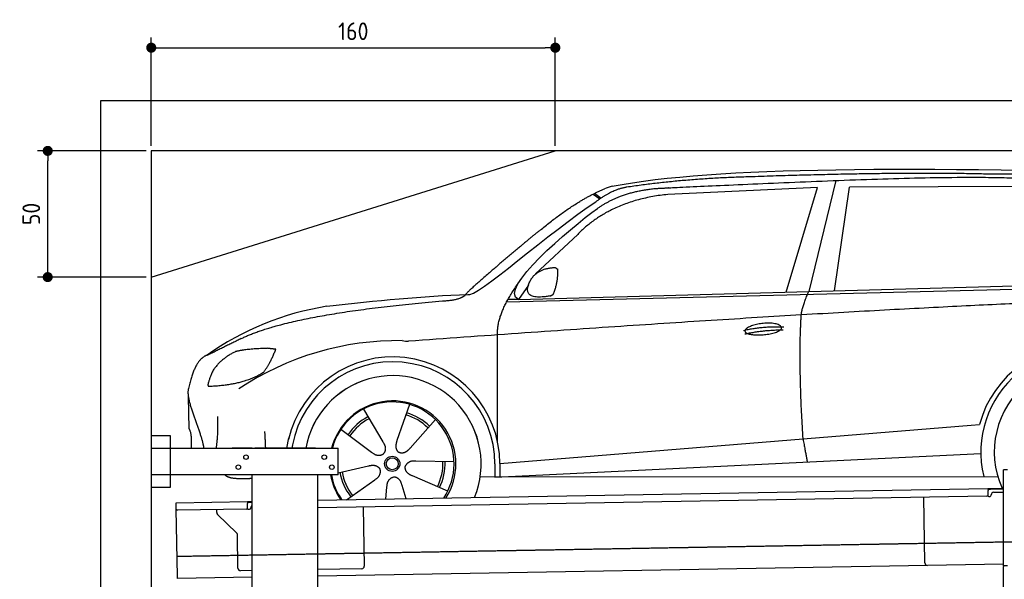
# Model space of a CAD drawing. Header units: millimetres. Extents: x 552 to 7231, y 5417 to 12386.
# Tile 4 of 5: x 552 to 4451, y 10169 to 12386. Entities that reach past the tile are written whole.
import ezdxf

# ---------------------------------------------------------------- set-up
doc = ezdxf.new("R2010")
doc.units = ezdxf.units.MM
doc.linetypes.add('GEN3', pattern=[6.25, 5, -1.25])
doc.layers.get('0').update_dxf_attribs({"lineweight": 25})
doc.layers.add('3', color=6, linetype='GEN3', lineweight=25)
doc.layers.add('4', color=3, linetype='Continuous', lineweight=25)
doc.layers.add('Car', color=10, linetype='Continuous')
doc.styles.get("Standard").update_dxf_attribs({"font": 'ISOCP.SHX'})
doc.dimstyles.new('GEN-ISO$0', dxfattribs={"dimscale": 20, "dimtxt": 3.5, "dimasz": 2, "dimexe": 2, "dimexo": 1, "dimgap": 1.5, "dimtad": 1, "dimdec": 1, "dimlfac": 0.1, "dimdsep": 46, "dimtxsty": 'Standard', "dimblk": 'PUNKT', "dimcen": 2, "dimclrd": 256, "dimclre": 256, "dimclrt": 2, "dimadec": 0, "dimazin": 0, "dimtp": 0.1, "dimtm": 0.1, "dimtfac": 0.71, "dimtdec": 1, "dimtmove": 2, "dimatfit": 3, "dimldrblk": 'PUNKT', "dimfxl": 1, "dimtolj": 1, "dimarcsym": 0})

# ---------------------------------------------------------------- blocks, each defined once
blk = doc.blocks.new('PUNKT')
at = {"layer": '4', "color": 0, "linetype": 'ByBlock'}
blk.add_line((-0.5, 0), (-1, 0), dxfattribs=at)
at = {"layer": '4', "color": 0, "linetype": 'ByBlock', "const_width": 0.5}
blk.add_lwpolyline([(-0.25, 0, 1), (0.25, 0, 1)], format="xyb", close=True, dxfattribs=at)
blk = doc.blocks.new('*D8')
at = {"layer": '4', "lineweight": -2, "transparency": 16777216}
for p, q in [((1052.8, 11865.9), (622.8, 11865.9)), ((662.8, 11405.9), (662.8, 11825.9)), ((1052.8, 11365.9), (622.8, 11365.9))]:
    blk.add_line(p, q, dxfattribs=at)
at = {"layer": 'Defpoints', "color": 0, "transparency": 16777216}
for p in [(662.8, 11865.9), (1072.8, 11865.9), (1072.8, 11365.9)]:
    blk.add_point(p, dxfattribs=at)
at = {"layer": '4', "lineweight": -2, "transparency": 16777216, "xscale": 40, "yscale": 40, "zscale": 40}
for p, rotation in [((662.8, 11865.9), 90), ((662.8, 11365.9), 270)]:
    blk.add_blockref('PUNKT', p, dxfattribs=dict(at, rotation=rotation))
at = {"layer": '4', "color": 2, "transparency": 16777216, "insert": (597.8, 11615.9), "char_height": 70, "attachment_point": 5, "rotation": 90}
blk.add_mtext('\\A1;50', dxfattribs=at)
blk = doc.blocks.new('*D9')
at = {"layer": '4', "lineweight": -2, "transparency": 16777216}
for p, q in [((1072.8, 11885.9), (1072.8, 12314.6)), ((2672.8, 11885.9), (2672.8, 12314.6)), ((1112.8, 12274.6), (2632.8, 12274.6))]:
    blk.add_line(p, q, dxfattribs=at)
at = {"layer": 'Defpoints', "color": 0, "transparency": 16777216}
for p in [(2672.8, 12274.6), (1072.8, 11865.9), (2672.8, 11865.9)]:
    blk.add_point(p, dxfattribs=at)
at = {"layer": '4', "lineweight": -2, "transparency": 16777216, "xscale": 40, "yscale": 40, "zscale": 40, "rotation": 180}
blk.add_blockref('PUNKT', (1072.8, 12274.6), dxfattribs=at)
at = {"layer": '4', "lineweight": -2, "transparency": 16777216, "xscale": 40, "yscale": 40, "zscale": 40}
blk.add_blockref('PUNKT', (2672.8, 12274.6), dxfattribs=at)
at = {"layer": '4', "color": 2, "transparency": 16777216, "insert": (1872.8, 12339.6), "char_height": 70, "attachment_point": 5}
blk.add_mtext('\\A1;160', dxfattribs=at)

msp = doc.modelspace()

# ---------------------------------------------------------------- linework, layer by layer
for p, q in [((872.77, 5665.9), (872.77, 12065.9)), ((872.77, 12065.9), (6472.77, 12065.9)), ((6272.78, 11865.9), (1072.77, 11865.9)), ((1072.77, 11865.9), (1072.77, 5915.9)), ((1072.77, 11365.9), (2672.77, 11865.9)), ((1072.77, 10738.02), (1147.77, 10738.02)), ((1147.77, 10738.02), (1147.77, 10533.02)), ((1072.77, 10688.02), (1812.77, 10688.02)), ((1472.77, 10688.02), (1392.77, 10688.02)), ((1472.77, 10688.02), (1482.77, 10688.02)), ((1722.77, 10688.02), (1482.77, 10688.02)), ((1722.77, 10688.02), (1732.77, 10688.02)), ((1732.77, 10688.02), (1812.77, 10688.02)), ((1812.77, 10583.02), (1812.77, 10688.02)), ((1812.77, 10583.02), (1072.77, 10583.02)), ((1472.77, 8708.02), (1472.77, 10583.02)), ((1732.77, 8063.02), (1732.77, 10583.02)), ((4447.57, 10222.48), (4447.57, 10602.48)), ((4463.57, 10602.48), (4447.57, 10602.48)), ((4447.57, 10222.48), (4447.57, 10602.48)), ((1147.77, 10533.02), (1072.77, 10533.02)), ((1732.77, 10482.07), (4386.09, 10528.39)), ((4386.09, 10528.39), (4396.09, 10528.56)), ((4386.09, 10528.39), (4386.23, 10520.39)), ((4396.09, 10528.56), (4445.89, 10529.43)), ((4381.61, 10498.3), (1732.77, 10452.07)), ((4136.19, 10233.98), (4131.65, 10493.94)), ((4396.16, 10524.56), (4386.16, 10524.39)), ((4386.52, 10503.39), (4386.23, 10520.39)), ((4389.13, 10497.43), (4394.13, 10497.52)), ((4447.57, 10525.46), (4396.16, 10524.56)), ((4399.04, 10502.61), (4399.02, 10503.61)), ((4408.85, 10513.78), (4447.57, 10514.46)), ((1171.58, 10472.28), (1454.03, 10477.21)), ((1171.72, 10464.28), (1171.58, 10472.28)), ((1172.01, 10447.28), (1171.72, 10464.28)), ((1454.03, 10477.21), (1464.03, 10477.38)), ((1454.03, 10477.21), (1454.17, 10469.21)), ((1464.1, 10473.38), (1454.1, 10473.21)), ((1454.47, 10452.21), (1454.17, 10469.21)), ((1464.03, 10477.38), (1472.77, 10477.53)), ((1472.77, 10473.53), (1464.1, 10473.38)), ((1466.99, 10451.43), (1466.97, 10452.43)), ((1911.99, 10455.2), (1916.07, 10221.23)), ((1176.67, 10180.32), (1172.01, 10447.28)), ((1449.56, 10447.12), (1177.1, 10442.37)), ((1332.28, 10433.22), (1332.08, 10445.07)), ((1410.76, 10353.36), (1335.34, 10426.2)), ((1457.08, 10446.26), (1462.07, 10446.34)), ((1416.15, 10212.51), (1413.81, 10346.34)), ((4146.36, 10224.16), (1732.77, 10182.03)), ((4447.57, 10229.41), (4146.36, 10224.16)), ((4447.57, 10222.48), (4447.57, 10219.48)), ((4463.57, 10222.48), (4447.57, 10222.48)), ((4447.57, 10222.48), (4447.57, 10219.48)), ((4463.57, 10222.48), (4447.57, 10222.48)), ((4447.57, 8072.48), (4447.57, 10219.48)), ((1176.81, 10172.32), (1176.67, 10180.32)), ((1472.77, 10177.49), (1176.81, 10172.32)), ((1472.77, 10203.49), (1426.32, 10202.68)), ((1906.25, 10211.06), (1732.77, 10208.03))]:
    msp.add_line(p, q)
for centre in [(1447.77, 10653.02), (1757.77, 10653.02), (1417.77, 10613.02), (1787.77, 10613.02)]:
    msp.add_circle(centre, 9)
for centre, radius, start, end in [((4381.53, 10503.3), 5, 271, 1), ((4389.04, 10502.43), 5, 214.23672, 271), ((4394.04, 10502.52), 5, 271, 1), ((4409.02, 10503.78), 10, 91, 181), ((1449.47, 10452.12), 5, 271, 1), ((1461.99, 10451.34), 5, 271, 1), ((1476.97, 10452.6), 10, 114.78744, 181), ((1177.01, 10447.37), 5, 181, 271), ((1342.28, 10433.39), 10, 181, 226), ((1456.99, 10451.25), 5, 214.23672, 271), ((1403.81, 10346.17), 10, 1, 46), ((1906.07, 10221.06), 10, 271, 1), ((4146.19, 10234.15), 10, 181, 271), ((1426.15, 10212.68), 10, 181, 271)]:
    msp.add_arc(centre, radius, start, end)
at = {"layer": '3'}
msp.add_line((1175.28, 10260.3), (6230.45, 10348.53), dxfattribs=at)
at = {"layer": 'Car'}
for p, q in [((3784.06, 11748.66), (3676.41, 11308.78)), ((2828.42, 11697.79), (2853.82, 11678.81)), ((3711.4, 11721), (3118.11, 11693.3)), ((3586.4, 11306.33), (3711.4, 11721)), ((3778.03, 11311.53), (3837.95, 11722.46)), ((4539.69, 11724.8), (3837.95, 11722.46)), ((2822.67, 11694.92), (2848.74, 11675.43)), ((2761.35, 11535.14), (2594.67, 11378.25)), ((2526.55, 11277.57), (5177.52, 11349.51)), ((2479.83, 11267.41), (5122.29, 11334.55)), ((2566.16, 11334.31), (2526.55, 11277.57)), ((2526.55, 11277.57), (2485.32, 11277.55)), ((2444.49, 10711.52), (2444.26, 11137.13)), ((1219.45, 10893.49), (1221.69, 10765.25)), ((1912.96, 10843.36), (1989.89, 10712.94)), ((2094.81, 10861.93), (2045.83, 10718.65)), ((2197.98, 10801.95), (2097.72, 10688.49)), ((1824.04, 10763.77), (1945.17, 10672.91)), ((2453.26, 10627.12), (4319.88, 10778.95)), ((4319.88, 10778.95), (4352.31, 10781.59)), ((1609.61, 10688.05), (1617.45, 10729.27)), ((1631.66, 10701.25), (1629.15, 10688.05)), ((2433.69, 10573.58), (4358.06, 10667.06)), ((1812.9, 10591.17), (1933.31, 10617.94)), ((2271.84, 10634.74), (2120.44, 10637.05)), ((2433.67, 10625.93), (2433.69, 10575.52)), ((2453.26, 10627.12), (2453.44, 10574.54)), ((2246.68, 10518.09), (2107.78, 10578.38)), ((2375.48, 10575.49), (4424.74, 10576.61)), ((2444.57, 10574.11), (2444.57, 10575.52)), ((1845.31, 10484.07), (1957.56, 10563.04)), ((2001.59, 10486.8), (2006.18, 10534.78)), ((2082.12, 10488.2), (2065.89, 10540.88))]:
    msp.add_line(p, q, dxfattribs=at)
for radius in [30.15, 23.62]:
    msp.add_circle((2026.98, 10626.5), radius, dxfattribs=at)
for centre, radius, start, end in [((2939.48, 11556.57), 174.5, 103.87362, 114.54005), ((1944.44, 10141.82), 1122.35, 99.03945, 125.43769), ((2052.02, 9973.32), 1141.19, 89.24876, 123.67118), ((2091.42, 11229.22), 117.37, 257.98552, 270.18838), ((4761.01, 10673.71), 422.7, 4.65041, 165.21264), ((4761.01, 10673.71), 403.41, 0.03154, 193.93116), ((2029.1, 10625.7), 424.16, 0.19082, 166.72893), ((2029.1, 10625.7), 404.56, 0.03154, 169.23743), ((4761.01, 10673.71), 350, 337.64956, 204.35594), ((4761.01, 10673.71), 350, 337.68758, 204.35594), ((2029.1, 10625.7), 350, 337.70589, 169.73962), ((2029.1, 10625.7), 350, 337.7439, 169.70383), ((2029.1, 10625.7), 250, 327.3835, 165.55973), ((2026.98, 10626.5), 245, 326.36505, 165.45177), ((2026.98, 10626.5), 209.64, 117.262, 146.39945), ((2026.98, 10626.5), 200.65, 117.11518, 146.54628), ((2026.98, 10626.5), 200.65, 45.11518, 74.54628), ((2026.98, 10626.5), 209.64, 45.262, 74.39945), ((2026.98, 10626.5), 200.65, 333.11518, 2.54628), ((2026.98, 10626.5), 209.64, 333.262, 2.39945), ((2029.1, 10625.7), 250, 189.82442, 214.6165), ((2026.98, 10626.5), 245, 190.21699, 215.63495), ((2026.98, 10626.5), 209.64, 189.262, 218.39945), ((2026.98, 10626.5), 200.65, 189.11518, 218.54628), ((4761.01, 10673.71), 403.41, 201.11805, 201.68795)]:
    msp.add_arc(centre, radius, start, end, dxfattribs=at)
for points, degree in [([(2897.64, 11725.99), (3308.28, 11804.72), (4068.57, 11805.51), (5241.82, 11773.43)], 3), ([(4391.76, 11773.5), (4043.17, 11783.61), (3427.56, 11762.5)], 2), ([(3427.56, 11762.5), (3184.81, 11755.94), (2956.25, 11722)], 2), ([(5168.36, 11721.09), (4866.23, 11775.69), (4391.76, 11773.5)], 2), ([(2617.81, 11555.62), (2753.01, 11668.21), (2867.01, 11715.31)], 2), ([(2956.25, 11722), (2901.1, 11714.26), (2833.09, 11664.4)], 2), ([(2840.16, 11637.84), (2930.91, 11703.43), (3067.52, 11716.77)], 2), ([(2326.32, 11296.72), (2354, 11278.43), (2657.57, 11550.72), (2833.09, 11664.4)], 3), ([(3118.11, 11693.3), (2893.53, 11670.3), (2761.35, 11535.14)], 2), ([(2526.55, 11277.57), (2442.51, 11315.41), (2730.07, 11559.48), (2840.16, 11637.84)], 3), ([(2617.81, 11555.62), (2538.35, 11492.98), (2438.23, 11406.84), (2311.75, 11298.21), (2317.73, 11296.46)], 4), ([(2573.95, 11352.17), (2589.66, 11382.88), (2631.99, 11398.07)], 2), ([(2631.99, 11398.07), (2660.54, 11404.59), (2673.46, 11403.71)], 2), ([(2665.91, 11299.4), (2685.9, 11352.95), (2682.11, 11397.75)], 2), ([(2673.46, 11403.71), (2679.66, 11397.8), (2682.11, 11397.75)], 2), ([(2652.6, 11291.37), (2530.92, 11269.38), (2573.95, 11352.17)], 2), ([(2444.26, 11137.13), (2439.68, 11220.6), (2525.44, 11340.23)], 2), ([(3646.91, 11216.05), (3649.2, 11247.11), (3676.41, 11308.78)], 2), ([(1429.16, 11122.44), (1631.05, 11221.95), (2239.04, 11272.55)], 2), ([(1768.1, 11250.23), (1963.87, 11273.4), (2148.66, 11291.39), (2326.32, 11296.72)], 3), ([(5397.99, 11283.65), (4521.12, 11288.73), (2091.8, 11111.85)], 2), ([(2239.04, 11272.55), (2294, 11275.89), (2317.45, 11295.44)], 2), ([(2652.6, 11291.37), (2658.57, 11293.26), (2665.91, 11299.4)], 2), ([(3653.76, 10724.77), (3634.64, 11037.74), (3646.91, 11216.05)], 2), ([(3418.33, 11154.66), (3493.45, 11172.87), (3577.05, 11168.54)], 2), ([(3423.66, 11140.9), (3497.4, 11156.78), (3575.32, 11157.4)], 2), ([(1429.16, 11122.44), (1296.6, 11057.01)], 1), ([(1533.13, 11083.92), (1446.93, 11081.3), (1406.46, 11070.79)], 2), ([(1518.46, 10990.04), (1545.38, 11026.25), (1565.85, 11080.15)], 2), ([(1565.85, 11080.15), (1548.05, 11081.75), (1533.13, 11083.92)], 2), ([(1296.6, 11057.01), (1246.72, 11045.8), (1220.41, 10925.04)], 2), ([(1406.46, 11070.79), (1353.31, 11046.18), (1318.05, 10997.71)], 2), ([(1318.05, 10997.71), (1298.38, 10954.22), (1296.69, 10936.06)], 2), ([(1298.01, 10933.78), (1442.42, 10938.61), (1518.46, 10990.04)], 2), ([(1220.41, 10925.04), (1206.44, 10887.93), (1253.6, 10787.54), (1274.83, 10730.21), (1280.52, 10688.05)], 4), ([(1296.69, 10936.06), (1300.05, 10935.96), (1298.01, 10933.78)], 2), ([(1330.21, 10688.05), (1339.07, 10740.9), (1336.41, 10814.1)], 2), ([(1221.69, 10765.25), (1233.21, 10751.48), (1231.16, 10688.05)], 2), ([(1525.97, 10688.05), (1524.94, 10718.1), (1522.57, 10754.83)], 2), ([(3653.76, 10724.77), (3665.03, 10660.08), (3670.51, 10633.66)], 2), ([(1989.89, 10712.94), (2008.38, 10686.87), (1991.99, 10665.59)], 2), ([(2045.83, 10718.65), (2041.51, 10706.02), (2037.8, 10691.92), (2042.42, 10678.2), (2053.34, 10671.86)], 4), ([(2097.72, 10688.49), (2088.88, 10678.48), (2078.46, 10668.29), (2064.26, 10665.51), (2053.34, 10671.86)], 4), ([(1945.17, 10672.91), (1969.04, 10651.65), (1991.99, 10665.59)], 2), ([(1933.31, 10617.94), (1963.82, 10627.48), (1978.99, 10605.31)], 2), ([(1957.56, 10563.04), (1985.16, 10579.17), (1978.99, 10605.31)], 2), ([(2107.78, 10578.38), (2077.5, 10588.6), (2078.26, 10615.45)], 2), ([(2120.44, 10637.05), (2088.63, 10640.22), (2078.26, 10615.45)], 2), ([(2006.18, 10534.78), (2006.54, 10566.74), (2032.31, 10574.32)], 2), ([(2065.89, 10540.88), (2059.07, 10572.11), (2032.31, 10574.32)], 2)]:
    msp.add_open_spline(points, degree=degree, dxfattribs=at)
for points, degree, knots in [([(3067.52, 11716.77), (3094.43, 11718.29), (3233.35, 11725.08), (4253.9, 11772.41), (4874.09, 11782.47), (5347.15, 11635.11), (5314.85, 11447.85)], 4, [0.08213183, 0.08213183, 0.08213183, 0.08213183, 0.08213183, 0.25885101, 0.50885101, 1, 1, 1, 1, 1]), ([(3423.47, 11151.6), (3422.47, 11159.83), (3443.18, 11176.54), (3525.49, 11198.11), (3619.02, 11166.66), (3533.29, 11133.53), (3448.52, 11132.68), (3424.48, 11143.38), (3423.47, 11151.6)], 5, [0, 0, 0, 0, 0, 0, 0.300106, 0.500106, 0.700106, 1, 1, 1, 1, 1, 1]), ([(1472.72, 10567.97), (1449.45, 10567.19), (1410.37, 10565.03), (1381.29, 10569.12), (1367.26, 10578.94), (1365.4, 10583.05)], 4, [0.09563373, 0.09563373, 0.09563373, 0.09563373, 0.09563373, 0.59786584, 0.84374773, 0.84374773, 0.84374773, 0.84374773, 0.84374773])]:
    msp.add_open_spline(points, degree=degree, knots=knots, dxfattribs=at)

# ---------------------------------------------------------------- dimensions: what is measured, and where the dimension line sits
at = {"layer": '4'}
dim = msp.add_linear_dim(base=(2672.77, 12274.58), p1=(1072.77, 11865.9), p2=(2672.77, 11865.9), dimstyle='GEN-ISO$0', dxfattribs=at)
dim.commit()
dim.dimension.update_dxf_attribs({"geometry": '*D9', "text_midpoint": (1872.77, 12339.58)})
dim = msp.add_linear_dim(base=(662.77, 11865.9), p1=(1072.77, 11365.9), p2=(1072.77, 11865.9), angle=90, dimstyle='GEN-ISO$0', dxfattribs=at)
dim.commit()
dim.dimension.update_dxf_attribs({"geometry": '*D8', "text_midpoint": (597.77, 11615.9)})

doc.saveas('drawing.dxf')
